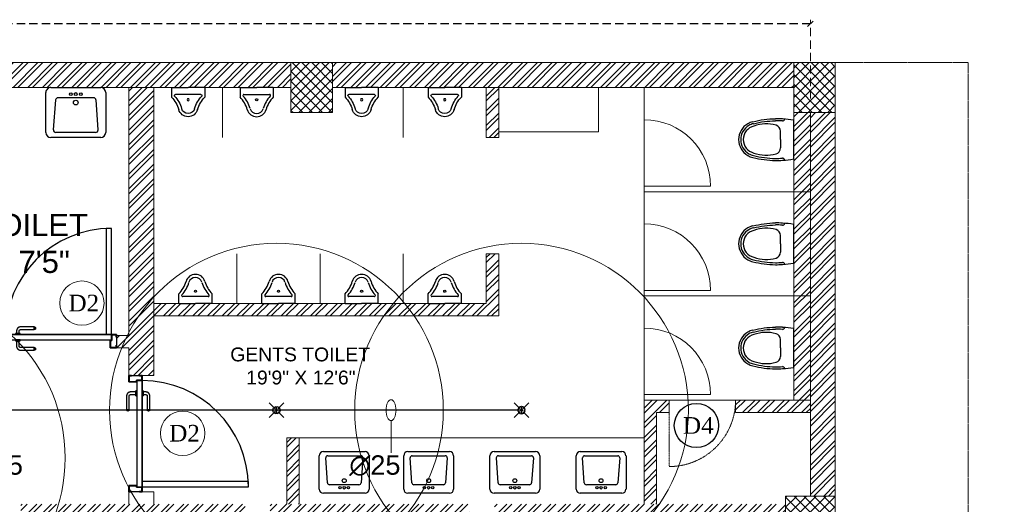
# Model space of a CAD drawing. Header units: inches. Extents: x 127277 to 158499, y 12149 to 20675.
# Tile 27 of 29: x 128116 to 128472, y 19509 to 19684. Entities that reach past the tile are written whole.
import ezdxf

# ---------------------------------------------------------------- set-up
doc = ezdxf.new("R2010")
doc.units = ezdxf.units.IN
doc.header["$MEASUREMENT"] = 0
doc.header["$PDMODE"] = 34
doc.linetypes.add('HIDDEN', pattern=[0.375, 0.25, -0.125])
for name, color, linetype, lineweight in [('00-GRIDTEXT', 1, 'Continuous', 13), ('FIRE', 1, 'Continuous', 25), ('KIT TEXT.', 5, 'Continuous', 5), ('PD_BRICK WALL_115', 134, 'Continuous', 30), ('PD_BRICK WALL_230', 4, 'Continuous', 50), ('PD_COLUMN', 2, 'Continuous', 60), ('PD_DOOR', 42, 'Continuous', 25), ('PD_FIXTURE', 21, 'Continuous', 25), ('PD_FURNITURE_LOOSE', 20, 'Continuous', 18), ('PD_HATCH', 45, 'Continuous', 9), ('PP-SPRINKLER PIPE', 1, 'Continuous', 0), ('PP-TEXT', 7, 'Continuous', 40), ('SH-SPRINKLAR', 1, 'Continuous', 0)]:
    doc.layers.add(name, color=color, linetype=linetype, lineweight=lineweight)
for name, color, linetype in [('PD_025_TEXT', 61, 'Continuous'), ('PD_DIMENSION', 101, 'Continuous'), ('PP-SPRINKLER', 1, 'Continuous')]:
    doc.layers.add(name, color=color, linetype=linetype)
doc.styles.add('ISO', font='isocp.shx', dxfattribs={"height": 250})
doc.styles.get("Standard").update_dxf_attribs({"font": 'times.ttf', "height": 4})
doc.styles.add('style1', font='arial.ttf', dxfattribs={"height": 500})
doc.styles.add('text Ht 200mm', font='arial.ttf')
doc.dimstyles.new('Copy of MONTY-1', dxfattribs={"dimtxt": 6, "dimasz": 6, "dimexe": 1.625, "dimexo": 9.125, "dimgap": 0.09, "dimtad": 0, "dimdec": 1, "dimzin": 0, "dimdsep": 46, "dimlunit": 4, "dimtxsty": 'Standard', "dimblk": 'OBLIQUE', "dimcen": 1.125, "dimadec": 0, "dimazin": 0, "dimtfac": 1, "dimtdec": 1, "dimtofl": 0, "dimtmove": 0, "dimatfit": 3, "dimfxl": 7, "dimfxlon": 1, "dimtolj": 1, "dimtzin": 0, "dimlwe": 15, "dimarcsym": 1})
pattern_1 = [(45, (165803.1266, 37468.1404), (-2.65165043, 2.65165043), []), (45, (165804.8943, 37468.1404), (-2.65165043, 2.65165043), [])]
pattern_2 = [(45, (284116.9407, 45358.2446), (-1.767766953, 1.767766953), []), (135, (284116.9407, 45358.2446), (-1.767766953, -1.767766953), [])]

# ---------------------------------------------------------------- blocks, each defined once
blk = doc.blocks.new('A$C6E471120')
at = {"layer": 'KIT TEXT.', "color": 251, "char_height": 60.175, "attachment_point": 7, "style": 'ISO'}
for s, insert, width in [('\\pi300.49;{\\Fromans|c0;\\W0.8;WORK TABLE}', (-5067.8, -328.1, 488.6), 1050.284), ('\\pi325.49;{\\Fromans|c0;\\W0.8;WORK TABLE \\P\\pi370.19;WITH SINK}', (-834.1, -1717.7, 488.6), 1100.284), ('\\pi300.49;{\\Fromans|c0;\\W0.8;WORK TABLE}', (-5344.1, -1932.6, 488.6), 1050.284), ('\\pi300.49;{\\Fromans|c0;\\W0.8;WORK TABLE}', (-5344.1, -2682.9, 488.6), 1050.284), ('\\pi526.07;{\\Fromans|c0;\\W0.8; \\P\\pi263.59;CHEST FREEZER}', (-2320.9, -2768.6, 488.6), 1100.284), ('\\pi526.07;{\\Fromans|c0;\\W0.8; \\P\\pi263.59;CHEST FREEZER}', (-1182.6, -2768.6, 488.6), 1100.284)]:
    blk.add_mtext(s, dxfattribs=dict(at, insert=insert, width=width))
blk = doc.blocks.new('A$C33087201')
at = {"color": 8}
for p, q in [((0, 289.6), (165, 289.6)), ((0, 289.6), (0, 193.2)), ((38.1, 220.9), (291.9, 220.9)), ((330, 289.6), (165, 289.6)), ((330, 289.6), (330, 193.2))]:
    blk.add_line(p, q, dxfattribs=at)
blk.add_circle((165, 168.2), 10.4, dxfattribs=at)
for centre, radius, start, end in [((38.1, 210.9), 10, 90, 221.82421), ((-215.7, -16.2), 330.6, 16.9059, 41.82421), ((545.7, -16.2), 330.6, 138.17579, 163.0941), ((291.9, 210.9), 10, 318.17579, 90), ((-215.7, -16.2), 300.6, 16.9059, 44.14458), ((545.7, -16.2), 300.6, 135.85542, 163.0941), ((164.8, 96.2), 96.2, 195.06809, 270.09426), ((164.8, 96.2), 66.2, 195.06809, 270.09426), ((165.2, 96.2), 66.2, 269.90574, 344.93191), ((165.2, 96.2), 96.2, 269.90574, 344.93191)]:
    blk.add_arc(centre, radius, start, end, dxfattribs=at)
blk = doc.blocks.new('D4')
at = {"layer": 'PD_DOOR', "color": 8}
blk.add_circle((0, 0), 8, dxfattribs=at)
at = {"layer": 'PD_DOOR', "color": 8, "insert": (-4.87, 3.03), "char_height": 6, "width": 47.1418, "attachment_point": 1}
blk.add_mtext('D4', dxfattribs=at)
blk = doc.blocks.new('door 1')
at = {"layer": 'PD_DOOR', "color": 8}
for p, q in [((159755.9, 15337.6), (159695.9, 15337.6)), ((159695.9, 15337.6), (159695.9, 15312.6)), ((159695.9, 15312.6), (159695.9, 15337.6)), ((159695.9, 15337.6), (159755.9, 15337.6)), ((159695.9, 15212.6), (159695.9, 15337.6)), ((159695.9, 15312.6), (159697.9, 15312.6)), ((159697.9, 15312.6), (159695.9, 15312.6)), ((159697.9, 15312.6), (159697.9, 15335.6)), ((159697.9, 15335.6), (159753.9, 15335.6)), ((159753.9, 15335.6), (159697.9, 15335.6)), ((159697.9, 15335.6), (159697.9, 15312.6)), ((159753.9, 15335.6), (159753.9, 15267.6)), ((159753.9, 15267.6), (159753.9, 15335.6)), ((159755.9, 15265.6), (159755.9, 15337.6)), ((159755.9, 15337.6), (159755.9, 15265.6)), ((160472.9, 15356.5), (160472.9, 15360.1)), ((160472.9, 15360.1), (160472.9, 15356.5)), ((160602.9, 15360.1), (160472.9, 15360.1)), ((160472.9, 15360.1), (160472.9, 15359.7)), ((160472.9, 15335.1), (160472.9, 15360.1)), ((160472.9, 15359.7), (160472.9, 15335.6)), ((160472.9, 15335.1), (160472.9, 15338.8)), ((160472.9, 15338.8), (160472.9, 15335.1)), ((160472.9, 15335.6), (160472.9, 15335.1)), ((160472.9, 15335.1), (160602.9, 15335.1)), ((160605.4, 15272.6), (160605.4, 15262.6)), ((160622.1, 15272.6), (160605.4, 15272.6)), ((160605.4, 15272.6), (160622.1, 15272.6)), ((160615.4, 15322.6), (160615.4, 15272.6)), ((160640.4, 15272.6), (160615.4, 15272.6)), ((160615.4, 15272.6), (160621.7, 15272.6)), ((160621.7, 15272.6), (160624.7, 15272.6)), ((160624.7, 15272.6), (160627.9, 15272.6)), ((160627.9, 15272.6), (160631.2, 15272.6)), ((160627.9, 15272.6), (160650.4, 15272.6)), ((160631.2, 15272.6), (160634.2, 15272.6)), ((160650.4, 15272.6), (160633.8, 15272.6)), ((160634.2, 15272.6), (160640.4, 15272.6)), ((160640.4, 15272.6), (160640.4, 15322.6)), ((160650.4, 15262.6), (160650.4, 15272.6)), ((160795.9, 15337.6), (160735.9, 15337.6)), ((160735.9, 15337.6), (160735.9, 15265.6)), ((160735.9, 15265.6), (160735.9, 15337.6)), ((160735.9, 15337.6), (160795.9, 15337.6)), ((160737.9, 15267.6), (160737.9, 15335.6)), ((160737.9, 15335.6), (160793.9, 15335.6)), ((160793.9, 15335.6), (160737.9, 15335.6)), ((160737.9, 15335.6), (160737.9, 15267.6)), ((160793.9, 15335.6), (160793.9, 15312.6)), ((160793.9, 15312.6), (160793.9, 15335.6)), ((160793.9, 15312.6), (160795.9, 15312.6)), ((160795.9, 15312.6), (160793.9, 15312.6)), ((160795.9, 15312.6), (160795.9, 15337.6)), ((160795.9, 15337.6), (160795.9, 15312.6)), ((160795.9, 15337.6), (160795.9, 15212.6)), ((159697.9, 15237.6), (159695.9, 15237.6)), ((159695.9, 15237.6), (159695.9, 15212.6)), ((159695.9, 15212.6), (159695.9, 15237.6)), ((159695.9, 15237.6), (159697.9, 15237.6)), ((159695.9, 15212.6), (159740.9, 15212.6)), ((159740.9, 15212.6), (159695.9, 15212.6)), ((159695.9, 15212.6), (159743.9, 15212.6)), ((159743.9, 15212.6), (159695.9, 15212.6)), ((159697.9, 15214.6), (159697.9, 15237.6)), ((159697.9, 15237.6), (159697.9, 15214.6)), ((159738.9, 15214.6), (159697.9, 15214.6)), ((159697.9, 15214.6), (159738.9, 15214.6)), ((159753.9, 15267.6), (159738.9, 15267.6)), ((159738.9, 15267.6), (159738.9, 15214.6)), ((159738.9, 15214.6), (159738.9, 15267.6)), ((159738.9, 15267.6), (159753.9, 15267.6)), ((159740.9, 15212.6), (159740.9, 15265.6)), ((159740.9, 15265.6), (159755.9, 15265.6)), ((159755.9, 15265.6), (159740.9, 15265.6)), ((159740.9, 15265.6), (159740.9, 15212.6)), ((160747.9, 15262.6), (159743.9, 15262.6)), ((159743.9, 15262.6), (159743.9, 15212.6)), ((160747.9, 15262.6), (159743.9, 15262.6)), ((159743.9, 15262.6), (159743.9, 15212.6)), ((159793.9, 15212.6), (159743.9, 15212.6)), ((159743.9, 15212.6), (159743.9, 14208.6)), ((159743.9, 15212.6), (160747.9, 15212.6)), ((159743.9, 15212.6), (159793.9, 15212.6)), ((159743.9, 15212.6), (159793.9, 15212.6)), ((159793.9, 15212.6), (159743.9, 15212.6)), ((159793.9, 14208.6), (159793.9, 15212.6)), ((159793.9, 15212.6), (160747.9, 15212.6)), ((159793.9, 15212.6), (160747.9, 15212.6)), ((160747.9, 15212.6), (159793.9, 15212.6)), ((160650.4, 15262.6), (160605.4, 15262.6)), ((160605.4, 15262.6), (160650.4, 15262.6)), ((160605.4, 15212.6), (160605.4, 15202.6)), ((160605.4, 15212.6), (160650.4, 15212.6)), ((160639.2, 15212.6), (160605.4, 15212.6)), ((160605.4, 15202.6), (160650.4, 15202.6)), ((160650.4, 15202.6), (160605.4, 15202.6)), ((160615.4, 15202.6), (160615.4, 15177.6)), ((160615.4, 15202.6), (160640.4, 15202.6)), ((160640.4, 15202.6), (160615.4, 15202.6)), ((160617.9, 15267.6), (160617.9, 15262.6)), ((160637.9, 15267.6), (160617.9, 15267.6)), ((160617.9, 15267.6), (160637.9, 15267.6)), ((160637.9, 15262.6), (160617.9, 15262.6)), ((160617.9, 15262.6), (160637.9, 15262.6)), ((160617.9, 15212.6), (160617.9, 15207.6)), ((160617.9, 15212.6), (160637.9, 15212.6)), ((160618.3, 15212.6), (160617.9, 15212.6)), ((160617.9, 15207.6), (160637.9, 15207.6)), ((160637.9, 15207.6), (160617.9, 15207.6)), ((160637.9, 15212.6), (160618.3, 15212.6)), ((160637.9, 15262.6), (160637.9, 15267.6)), ((160637.9, 15207.6), (160637.9, 15212.6)), ((160650.4, 15212.6), (160639.2, 15212.6)), ((160640.4, 15177.6), (160640.4, 15202.6)), ((160650.4, 15202.6), (160650.4, 15212.6)), ((160735.9, 15265.6), (160750.9, 15265.6)), ((160750.9, 15265.6), (160735.9, 15265.6)), ((160752.9, 15267.6), (160737.9, 15267.6)), ((160737.9, 15267.6), (160752.9, 15267.6)), ((160747.9, 15212.6), (160747.9, 15262.6)), ((160747.9, 15262.6), (160747.9, 15212.6)), ((160747.9, 15212.6), (160795.9, 15212.6)), ((160795.9, 15212.6), (160747.9, 15212.6)), ((160750.9, 15265.6), (160750.9, 15212.6)), ((160750.9, 15212.6), (160750.9, 15265.6)), ((160750.9, 15212.6), (160795.9, 15212.6)), ((160795.9, 15212.6), (160750.9, 15212.6)), ((160752.9, 15214.6), (160752.9, 15267.6)), ((160752.9, 15267.6), (160752.9, 15214.6)), ((160793.9, 15214.6), (160752.9, 15214.6)), ((160752.9, 15214.6), (160793.9, 15214.6)), ((160795.9, 15237.6), (160793.9, 15237.6)), ((160793.9, 15237.6), (160793.9, 15214.6)), ((160793.9, 15214.6), (160793.9, 15237.6)), ((160793.9, 15237.6), (160795.9, 15237.6)), ((160795.9, 15212.6), (160795.9, 15237.6)), ((160795.9, 15237.6), (160795.9, 15212.6)), ((160472.9, 15165.1), (160472.9, 15161.5)), ((160472.9, 15161.5), (160472.9, 15165.1)), ((160602.9, 15165.1), (160472.9, 15165.1)), ((160472.9, 15165.1), (160472.9, 15164.7)), ((160472.9, 15140.1), (160472.9, 15165.1)), ((160472.9, 15164.7), (160472.9, 15140.6)), ((160472.9, 15143.8), (160472.9, 15140.1)), ((160472.9, 15140.1), (160472.9, 15143.8)), ((160472.9, 15140.6), (160472.9, 15140.1)), ((160472.9, 15140.1), (160602.9, 15140.1)), ((159743.9, 14208.6), (159793.9, 14208.6))]:
    blk.add_line(p, q, dxfattribs=at)
at = {"layer": 'PD_DOOR', "color": 8, "flags": 128}
for points in [[(160460.4, 15347.6), (160460.5, 15348.1), (160460.5, 15348.6), (160460.5, 15349.1), (160460.6, 15349.6), (160460.7, 15350.1), (160460.8, 15350.6), (160460.9, 15351.1), (160461.1, 15351.6), (160461.2, 15352), (160461.4, 15352.5), (160461.6, 15353), (160461.9, 15353.4), (160462.1, 15353.9), (160462.4, 15354.3), (160462.6, 15354.7), (160462.9, 15355.1), (160463.2, 15355.5), (160463.5, 15355.9), (160463.9, 15356.3), (160464.2, 15356.6), (160464.6, 15357), (160465, 15357.3), (160465.4, 15357.6), (160465.8, 15357.9), (160466.2, 15358.2), (160466.6, 15358.4), (160467, 15358.7), (160467.5, 15358.9), (160467.9, 15359.1), (160468.4, 15359.3), (160468.9, 15359.5), (160469.4, 15359.6), (160469.8, 15359.8), (160470.3, 15359.9), (160470.8, 15360), (160471.3, 15360), (160471.8, 15360.1), (160472.3, 15360.1), (160472.8, 15360.1), (160472.9, 15360.1)], [(160472.9, 15335.1), (160472.4, 15335.2), (160471.9, 15335.2), (160471.4, 15335.2), (160470.9, 15335.3), (160470.5, 15335.4), (160470, 15335.5), (160469.5, 15335.6), (160469, 15335.8), (160468.5, 15335.9), (160468.1, 15336.1), (160467.6, 15336.3), (160467.2, 15336.6), (160466.7, 15336.8), (160466.3, 15337.1), (160465.9, 15337.3), (160465.5, 15337.6), (160465.1, 15337.9), (160464.7, 15338.2), (160464.3, 15338.6), (160464, 15338.9), (160463.6, 15339.3), (160463.3, 15339.7), (160463, 15340.1), (160462.7, 15340.5), (160462.4, 15340.9), (160462.2, 15341.3), (160461.9, 15341.8), (160461.7, 15342.2), (160461.5, 15342.7), (160461.3, 15343.1), (160461.1, 15343.6), (160461, 15344.1), (160460.8, 15344.5), (160460.7, 15345), (160460.6, 15345.5), (160460.5, 15346), (160460.5, 15346.5), (160460.5, 15347), (160460.4, 15347.5), (160460.4, 15347.6)], [(160640.4, 15322.6), (160640.4, 15324.1), (160640.3, 15325.6), (160640.2, 15327.1), (160640, 15328.6), (160639.7, 15330.1), (160639.4, 15331.6), (160639, 15333), (160638.5, 15334.4), (160638, 15335.9), (160637.5, 15337.2), (160636.9, 15338.6), (160636.2, 15340), (160635.5, 15341.3), (160634.7, 15342.6), (160633.9, 15343.8), (160633, 15345), (160632.1, 15346.2), (160631.1, 15347.4), (160630.1, 15348.5), (160629.1, 15349.5), (160628, 15350.6), (160626.8, 15351.5), (160625.7, 15352.5), (160624.4, 15353.4), (160623.2, 15354.2), (160621.9, 15355), (160620.6, 15355.7), (160619.3, 15356.4), (160617.9, 15357), (160616.5, 15357.6), (160615.1, 15358.1), (160613.7, 15358.6), (160612.2, 15359), (160610.8, 15359.3), (160609.3, 15359.6), (160607.8, 15359.8), (160606.3, 15360), (160604.8, 15360.1), (160603.3, 15360.1), (160602.9, 15360.1)], [(160602.9, 15335.1), (160603.4, 15335.1), (160603.9, 15335.1), (160604.4, 15335.1), (160604.9, 15335), (160605.4, 15334.9), (160605.9, 15334.8), (160606.4, 15334.7), (160606.9, 15334.5), (160607.3, 15334.3), (160607.8, 15334.2), (160608.3, 15334), (160608.7, 15333.7), (160609.2, 15333.5), (160609.6, 15333.2), (160610, 15333), (160610.4, 15332.7), (160610.8, 15332.4), (160611.2, 15332), (160611.6, 15331.7), (160611.9, 15331.4), (160612.2, 15331), (160612.6, 15330.6), (160612.9, 15330.2), (160613.2, 15329.8), (160613.5, 15329.4), (160613.7, 15329), (160614, 15328.5), (160614.2, 15328.1), (160614.4, 15327.6), (160614.6, 15327.2), (160614.8, 15326.7), (160614.9, 15326.2), (160615.1, 15325.7), (160615.2, 15325.3), (160615.3, 15324.8), (160615.3, 15324.3), (160615.4, 15323.8), (160615.4, 15323.3), (160615.4, 15322.8), (160615.4, 15322.6)], [(160602.9, 15140.1), (160604.4, 15140.2), (160605.9, 15140.3), (160607.4, 15140.4), (160608.9, 15140.6), (160610.4, 15140.9), (160611.9, 15141.2), (160613.3, 15141.6), (160614.7, 15142), (160616.2, 15142.5), (160617.5, 15143.1), (160618.9, 15143.7), (160620.3, 15144.4), (160621.6, 15145.1), (160622.9, 15145.9), (160624.1, 15146.7), (160625.3, 15147.6), (160626.5, 15148.5), (160627.7, 15149.5), (160628.8, 15150.5), (160629.8, 15151.5), (160630.9, 15152.6), (160631.8, 15153.8), (160632.8, 15154.9), (160633.7, 15156.1), (160634.5, 15157.4), (160635.3, 15158.7), (160636, 15160), (160636.7, 15161.3), (160637.3, 15162.7), (160637.9, 15164.1), (160638.4, 15165.5), (160638.9, 15166.9), (160639.3, 15168.3), (160639.6, 15169.8), (160639.9, 15171.3), (160640.1, 15172.8), (160640.3, 15174.2), (160640.4, 15175.7), (160640.4, 15177.2), (160640.4, 15177.6)], [(160615.4, 15177.6), (160615.4, 15177.1), (160615.4, 15176.6), (160615.4, 15176.1), (160615.3, 15175.7), (160615.2, 15175.2), (160615.1, 15174.7), (160615, 15174.2), (160614.8, 15173.7), (160614.6, 15173.2), (160614.5, 15172.8), (160614.3, 15172.3), (160614, 15171.9), (160613.8, 15171.4), (160613.5, 15171), (160613.3, 15170.6), (160613, 15170.2), (160612.7, 15169.8), (160612.3, 15169.4), (160612, 15169), (160611.7, 15168.7), (160611.3, 15168.3), (160610.9, 15168), (160610.5, 15167.7), (160610.1, 15167.4), (160609.7, 15167.1), (160609.3, 15166.9), (160608.8, 15166.6), (160608.4, 15166.4), (160607.9, 15166.2), (160607.5, 15166), (160607, 15165.8), (160606.5, 15165.7), (160606, 15165.5), (160605.6, 15165.4), (160605.1, 15165.3), (160604.6, 15165.3), (160604.1, 15165.2), (160603.6, 15165.2), (160603.1, 15165.1), (160602.9, 15165.1)], [(160460.4, 15152.6), (160460.5, 15153.1), (160460.5, 15153.6), (160460.5, 15154.1), (160460.6, 15154.6), (160460.7, 15155.1), (160460.8, 15155.6), (160460.9, 15156.1), (160461.1, 15156.6), (160461.2, 15157), (160461.4, 15157.5), (160461.6, 15158), (160461.9, 15158.4), (160462.1, 15158.9), (160462.4, 15159.3), (160462.6, 15159.7), (160462.9, 15160.1), (160463.2, 15160.5), (160463.5, 15160.9), (160463.9, 15161.3), (160464.2, 15161.6), (160464.6, 15162), (160465, 15162.3), (160465.4, 15162.6), (160465.8, 15162.9), (160466.2, 15163.2), (160466.6, 15163.4), (160467, 15163.7), (160467.5, 15163.9), (160467.9, 15164.1), (160468.4, 15164.3), (160468.9, 15164.5), (160469.4, 15164.6), (160469.8, 15164.8), (160470.3, 15164.9), (160470.8, 15165), (160471.3, 15165), (160471.8, 15165.1), (160472.3, 15165.1), (160472.8, 15165.1), (160472.9, 15165.1)], [(160472.9, 15140.1), (160472.4, 15140.2), (160471.9, 15140.2), (160471.4, 15140.2), (160470.9, 15140.3), (160470.5, 15140.4), (160470, 15140.5), (160469.5, 15140.6), (160469, 15140.8), (160468.5, 15140.9), (160468.1, 15141.1), (160467.6, 15141.3), (160467.2, 15141.6), (160466.7, 15141.8), (160466.3, 15142.1), (160465.9, 15142.3), (160465.5, 15142.6), (160465.1, 15142.9), (160464.7, 15143.2), (160464.3, 15143.6), (160464, 15143.9), (160463.6, 15144.3), (160463.3, 15144.7), (160463, 15145.1), (160462.7, 15145.5), (160462.4, 15145.9), (160462.2, 15146.3), (160461.9, 15146.8), (160461.7, 15147.2), (160461.5, 15147.7), (160461.3, 15148.1), (160461.1, 15148.6), (160461, 15149.1), (160460.8, 15149.5), (160460.7, 15150), (160460.6, 15150.5), (160460.5, 15151), (160460.5, 15151.5), (160460.5, 15152), (160460.4, 15152.5), (160460.4, 15152.6)]]:
    blk.add_lwpolyline(points, dxfattribs=at)
at = {"layer": 'PD_DOOR', "color": 8}
blk.add_arc((159743.9, 15212.6), 1004, 270, 0, dxfattribs=at)
blk = doc.blocks.new('DOOR1')
at = {"color": 8, "xscale": 0.03818181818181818, "yscale": 0.03818181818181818, "zscale": 0.03818181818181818, "rotation": 90}
blk.add_blockref('door 1', (-2370.94, -8406.75), dxfattribs=at)
blk = doc.blocks.new('A$C24556D30')
at = {"color": 8}
for p, q in [((170, 400), (170, 20)), ((300, 210), (300, 292.2)), ((300, 210), (300, 127.8))]:
    blk.add_line(p, q, dxfattribs=at)
for points in [[(279.9, 412.5, 0.02753), (170, 400, 0.02753)], [(564.9, 366.1, 0.054905), (349.5, 395, 0.054905)], [(569.7, 385.6, 0.054905), (350, 415, 0.054905)], [(300, 210), (300, 290, 0.704392)], [(300, 210), (300, 130, -0.704392)], [(170, 20, 0.02753), (279.9, 7.5, 0.02753)], [(564.9, 53.9, -0.054905), (349.5, 25, -0.054905)], [(569.7, 34.4, -0.054905), (350, 5, -0.054905)]]:
    blk.add_lwpolyline(points, format="xyb", dxfattribs=at)
for centre, radius, start, end in [((279.9, 412.5), 20, 184.59048, 273.88227), ((350, -585), 1000, 90, 94.02044), ((350, -585), 980, 90, 94.02044), ((360, 292.2), 60, 105.92494, 180), ((439, 15.2), 348.1, 69.70099, 105.92494), ((530, 210), 135, 0, 77.24247), ((530, 210), 160, 60, 77.24247), ((530, 210), 180, 60, 77.24247), ((530, 210), 160, 0, 60), ((530, 210), 180, 0, 60), ((530, 210), 135, 282.75753, 0), ((530, 210), 160, 300, 0), ((530, 210), 180, 300, 0), ((360, 127.8), 60, 180, 254.07506), ((279.9, 7.5), 20, 86.11773, 175.40952), ((350, 1005), 1000, 265.97956, 270), ((350, 1005), 980, 265.97956, 270), ((439, 404.8), 348.1, 254.07506, 290.29901), ((530, 210), 160, 282.75753, 300), ((530, 210), 180, 282.75753, 300)]:
    blk.add_arc(centre, radius, start, end, dxfattribs=at)
blk = doc.blocks.new('_OBLIQUE')
at = {"color": 251, "linetype": 'ByBlock'}
blk.add_line((-0.5, -0.5), (0.5, 0.5), dxfattribs=at)
blk = doc.blocks.new('*D698')
at = {"layer": 'Defpoints', "color": 0, "transparency": 16777216}
for p in [(139780.66, 19602.74), (138682.66, 19579.75), (139780.66, 19570.75)]:
    blk.add_point(p, dxfattribs=at)
at = {"layer": 'PD_DIMENSION', "color": 0, "linetype": 'HIDDEN', "lineweight": 15, "ltscale": 12, "transparency": 16777216}
for p, q in [((138682.66, 19584.75), (138682.66, 19604.24)), ((139780.66, 19575.75), (139780.66, 19604.24))]:
    blk.add_line(p, q, dxfattribs=at)
at = {"layer": 'PD_DIMENSION', "color": 0, "linetype": 'HIDDEN', "lineweight": -2, "ltscale": 12, "transparency": 16777216}
for p, q in [((138682.66, 19602.74), (139221.26, 19602.74)), ((139780.66, 19602.74), (139242.05, 19602.74))]:
    blk.add_line(p, q, dxfattribs=at)
at = {"layer": 'PD_DIMENSION', "color": 0, "lineweight": -2, "transparency": 16777216, "xscale": 2, "yscale": 2, "zscale": 2, "rotation": 180}
blk.add_blockref('_OBLIQUE', (138682.66, 19602.74), dxfattribs=at)
at = {"layer": 'PD_DIMENSION', "color": 0, "lineweight": -2, "transparency": 16777216, "xscale": 2, "yscale": 2, "zscale": 2}
blk.add_blockref('_OBLIQUE', (139780.66, 19602.74), dxfattribs=at)
at = {"layer": 'PD_DIMENSION', "color": 0, "lineweight": 5, "transparency": 16777216, "insert": (139231.66, 19602.74), "char_height": 6, "attachment_point": 5}
blk.add_mtext('\\A1;91\'-6"', dxfattribs=at)
blk = doc.blocks.new('LV')
at = {"color": 8}
for p, q in [((-254, 510), (254, 510)), ((-305, 51), (-305, 459)), ((-205, 127), (-226, 431)), ((-201, 458), (203, 458)), ((228, 431), (205, 127)), ((305, 459), (305, 51)), ((180, 103), (-180, 103)), ((254, 0), (-254, 0))]:
    blk.add_line(p, q, dxfattribs=at)
for centre, radius in [((0, 154), 23.6), ((-51, 67), 14.4), ((0, 67), 15.3), ((51, 67), 14.4)]:
    blk.add_circle(centre, radius, dxfattribs=at)
for centre, radius, start, end in [((-254, 459), 50.8, 90, 180), ((254, 459), 50.8, 0, 90), ((-201, 433), 25.4, 90, 184.2016), ((203, 433), 25.4, 355.4179, 90), ((-180, 129), 25.4, 184.2016, 270), ((180, 129), 25.4, 270, 355.4179), ((-254, 51), 50.8, 180, 270), ((254, 51), 50.8, 270, 0)]:
    blk.add_arc(centre, radius, start, end, dxfattribs=at)
blk = doc.blocks.new('PP-CEILING PENDANT')
at = {"layer": 'SH-SPRINKLAR', "lineweight": -3}
for p, q in [((-17, 17), (-76, 76)), ((-24, 1), (-37, 4)), ((-24, 0), (-37, -3)), ((-17, 17), (-29, 24)), ((-17, 17), (-24, 29)), ((0, 24), (-3, 37)), ((-1, 9), (-1, 24)), ((1, 24), (4, 37)), ((1, 9), (1, 24)), ((17, 17), (75, 75)), ((17, 17), (24, 29)), ((18, 16), (29, 24)), ((24, 0), (37, 3)), ((-18, -16), (-76, -75)), ((-18, -16), (-29, -23)), ((-17, -17), (-25, -28)), ((-2, -24), (-4, -37)), ((-1, -24), (-1, -9)), ((-1, -24), (2, -37)), ((1, -24), (1, -9)), ((16, -18), (23, -30)), ((16, -18), (75, -76)), ((17, -17), (28, -25)), ((24, -1), (37, -4))]:
    blk.add_line(p, q, dxfattribs=at)
at = {"layer": 'SH-SPRINKLAR', "color": 8, "lineweight": 5}
blk.add_circle((0, 0), 1700, dxfattribs=at)
at = {"layer": 'SH-SPRINKLAR', "lineweight": -3}
for centre, major_axis, start_param, end_param in [((0, 0), (26.5, 26.5), 1.657505, 2.255676), ((0, 0), (-26.5, 26.5), 5.588406, 6.189787), ((0, 0), (0.02, 8.87), 5.497787, 11.780972), ((0, 0), (0.02, 6.56), 5.497787, 11.780972), ((0, 23), (1.12, 1.12), 5.863873, 8.273293), ((0, 0), (-26.5, 26.5), 4.798644, 5.40368), ((0, 0), (26.5, 26.5), 5.57395, 6.180955), ((0, 0), (-26.5, 26.5), 0.862204, 1.45951), ((0, 0), (-26.5, 26.5), 1.637496, 2.236801), ((0, -23), (1.12, 1.12), 2.722281, 5.131701), ((0, 0), (-26.5, 26.5), 2.418515, 3.021492), ((0, 0), (26.5, 26.5), 4.778634, 5.384791)]:
    blk.add_ellipse(centre, major_axis=major_axis, ratio=1, start_param=start_param, end_param=end_param, dxfattribs=at)
blk = doc.blocks.new('PP-SP ARROW')
at = {"color": 3}
blk.add_line((-31.5, 0), (-128.7, 0), dxfattribs=at)
blk.add_ellipse((0, 0), major_axis=(-31.5, 0), ratio=0.476486, dxfattribs=at)
blk = doc.blocks.new('FIRST FLOOR')
at = {"layer": 'PD_HATCH', "lineweight": 5}
h = blk.add_hatch(dxfattribs=at)
h.set_pattern_fill('ANSI37', color=251, scale=20)
h.set_pattern_definition(pattern_2)
h.paths.add_polyline_path([(139608.16, 19588.75), (139593.16, 19588.75), (139593.16, 19570.75), (139608.16, 19570.75)])
h = blk.add_hatch(dxfattribs=at)
h.set_pattern_fill('ANSI37', color=251, scale=20)
h.set_pattern_definition(pattern_2)
h.paths.add_polyline_path([(139789.66, 19588.75), (139774.66, 19588.75), (139774.66, 19570.75), (139789.66, 19570.75)])
h = blk.add_hatch(dxfattribs=at)
h.set_pattern_fill('ANSI32', color=251, scale=10)
h.set_pattern_definition(pattern_1)
h.paths.add_polyline_path([(139264.66, 19579.75), (139258.66, 19579.75), (139258.66, 19543.75), (139264.66, 19543.75)])
h.paths.add_polyline_path([(139264.66, 19543.75), (139258.66, 19543.75), (139258.66, 19507.75), (139264.66, 19507.75)])
h.paths.add_polyline_path([(139258.66, 19507.75), (139258.66, 19471.75), (139264.66, 19471.75), (139264.66, 19507.75)])
h.paths.add_polyline_path([(139264.66, 19471.75), (139258.66, 19471.75), (139258.66, 19435.75), (139264.66, 19435.75)])
h.paths.add_polyline_path([(139264.66, 19435.75), (139258.66, 19435.75), (139258.66, 19399.75), (139264.66, 19399.75)])
h.paths.add_polyline_path([(139264.66, 19399.75), (139258.66, 19399.75), (139258.66, 19363.75), (139264.66, 19363.75)])
h.paths.add_polyline_path([(139543.66, 19579.75), (139534.66, 19579.75), (139534.66, 19490.25), (139530.16, 19490.25), (139530.16, 19485.75), (139534.66, 19485.75), (139534.66, 19475.75), (139543.66, 19475.75)])
h.paths.add_polyline_path([(139462.66, 19579.75), (139458.16, 19579.75), (139458.16, 19490.25), (139453.66, 19490.25), (139453.66, 19485.75), (139488.16, 19485.75), (139488.16, 19490.25), (139462.66, 19490.25)])
h.paths.add_polyline_path([(139458.16, 19561.75), (139455.16, 19561.75), (139455.16, 19557.25), (139458.16, 19557.25)], flags=17)
h.paths.add_polyline_path([(139431.16, 19561.75), (139428.16, 19561.75), (139428.16, 19570.75), (139423.66, 19570.75), (139423.66, 19561.75), (139413.16, 19561.75), (139413.16, 19557.25), (139431.16, 19557.25)])
h.paths.add_polyline_path([(139377.16, 19579.75), (139372.66, 19579.75), (139372.66, 19563.75), (139372.66, 19557.25), (139377.16, 19557.25), (139377.16, 19561.75)])
h.paths.add_polyline_path([(139668.16, 19579.75), (139663.66, 19579.75), (139663.66, 19561.75), (139668.16, 19561.75)])
h = blk.add_hatch(dxfattribs=at)
h.set_pattern_fill('ANSI32', color=251, scale=10)
h.set_pattern_definition(pattern_1)
h.paths.add_polyline_path([(139780.66, 19570.75), (139774.66, 19570.75), (139774.66, 19542.13), (139780.66, 19542.13)])
h.paths.add_polyline_path([(139780.66, 19542.13), (139774.66, 19542.13), (139774.66, 19504.5), (139780.66, 19504.5)])
h.paths.add_polyline_path([(139780.66, 19504.5), (139774.66, 19504.5), (139774.66, 19466.88), (139780.66, 19466.88)])
h.paths.add_polyline_path([(139054.66, 19416.25), (139048.66, 19416.25), (139048.66, 19369.25), (139054.66, 19369.25)])
h = blk.add_hatch(dxfattribs=at)
h.set_pattern_fill('ANSI32', color=251, scale=10)
h.set_pattern_definition(pattern_1)
h.paths.add_polyline_path([(139596.16, 19453.25), (139591.66, 19453.25), (139591.66, 19429.25), (139596.16, 19429.25)])
h.paths.add_polyline_path([(139729.66, 19466.88), (139720.66, 19466.88), (139720.66, 19429.25), (139725.16, 19429.25), (139725.16, 19462.38), (139729.66, 19462.38)])
h.paths.add_polyline_path([(139780.66, 19466.88), (139753.66, 19466.88), (139753.66, 19462.38), (139780.66, 19462.38)])
h.paths.add_polyline_path([(139668.16, 19519.75), (139663.66, 19519.75), (139663.66, 19501.75), (139543.66, 19501.75), (139543.66, 19497.25), (139668.16, 19497.25)])
h = blk.add_hatch(dxfattribs=at)
h.set_pattern_fill('ANSI37', color=251, scale=20)
h.set_pattern_definition(pattern_2)
h.paths.add_polyline_path([(139789.66, 19417.25), (139789.66, 19432.25), (139771.66, 19432.25), (139771.66, 19417.25)])
at = {"layer": 'PD_BRICK WALL_115', "color": 251, "lineweight": 5}
for p, q in [((139789.66, 19588.75), (139007.41, 19588.75)), ((139593.16, 19579.75), (139428.16, 19579.75)), ((139534.66, 19490.25), (139534.66, 19579.75)), ((139774.66, 19579.75), (139608.15, 19579.75)), ((139663.66, 19579.75), (139663.66, 19561.75)), ((139668.16, 19579.75), (139668.16, 19561.75)), ((139774.66, 19570.75), (139774.66, 19466.88)), ((139663.66, 19561.75), (139668.16, 19561.75)), ((139663.66, 19501.75), (139663.66, 19519.75)), ((139663.66, 19519.75), (139668.16, 19519.75)), ((139668.16, 19497.25), (139668.16, 19519.75)), ((139543.66, 19501.75), (139663.66, 19501.75)), ((139543.66, 19497.25), (139668.16, 19497.25)), ((139530.16, 19490.25), (139534.66, 19490.25)), ((139530.16, 19485.75), (139530.16, 19490.25)), ((139530.16, 19485.75), (139534.66, 19485.75)), ((139534.66, 19475.75), (139534.66, 19485.75)), ((139720.66, 19429.25), (139720.66, 19466.88)), ((139720.66, 19466.88), (139729.66, 19466.88)), ((139729.66, 19462.38), (139729.66, 19466.88)), ((139753.66, 19466.88), (139780.66, 19466.88)), ((139753.66, 19462.38), (139753.66, 19466.88)), ((139725.16, 19429.25), (139725.16, 19462.38)), ((139725.16, 19462.38), (139729.66, 19462.38)), ((139753.66, 19462.38), (139780.66, 19462.38)), ((139591.66, 19453.25), (139591.66, 19429.25)), ((139591.66, 19453.25), (139596.16, 19453.25)), ((139596.16, 19453.25), (139596.16, 19429.25))]:
    blk.add_line(p, q, dxfattribs=at)
for points in [[(139534.66, 19475.75), (139543.66, 19475.75), (139543.66, 19579.75)], [(139780.66, 19432.25), (139780.66, 19570.75)], [(139789.66, 19432.25), (139789.66, 19432.25), (139789.66, 19570.75)]]:
    blk.add_lwpolyline(points, dxfattribs=at)
at = {"layer": 'PD_BRICK WALL_230', "color": 251, "lineweight": 5}
for p, q in [((139534.66, 19429.25), (139534.66, 19433.75)), ((139534.66, 19433.75), (139543.66, 19433.75)), ((139543.66, 19429.25), (139543.66, 19433.75))]:
    blk.add_line(p, q, dxfattribs=at)
at = {"layer": 'PD_COLUMN', "color": 251, "lineweight": 5}
for points in [[(139608.16, 19570.75), (139593.16, 19570.75), (139593.16, 19588.75), (139608.16, 19588.75)], [(139789.66, 19570.75), (139774.66, 19570.75), (139774.66, 19588.75), (139789.66, 19588.75)], [(139789.66, 19417.25), (139789.66, 19432.25), (139771.66, 19432.25), (139771.66, 19417.25)]]:
    blk.add_lwpolyline(points, close=True, dxfattribs=at)
at = {"layer": 'PD_DOOR', "color": 251, "lineweight": 5}
for centre in [(139517.69, 19501.9), (139554.06, 19454.89)]:
    blk.add_circle(centre, 8, dxfattribs=at)
at = {"layer": 'PD_FIXTURE', "color": 251, "lineweight": 5, "ltscale": 12}
for p, q in [((139568.41, 19561.75), (139568.41, 19579.75)), ((139633.66, 19579.75), (139633.66, 19561.75)), ((139720.66, 19579.75), (139720.66, 19568.13)), ((139720.66, 19544.13), (139720.66, 19568.13)), ((139720.66, 19544.13), (139720.66, 19530.5)), ((139720.66, 19544.13), (139744.66, 19544.13)), ((139720.66, 19542.13), (139780.66, 19542.13)), ((139720.66, 19506.5), (139720.66, 19530.5)), ((139573.66, 19501.75), (139573.66, 19519.75)), ((139603.66, 19501.75), (139603.66, 19519.75)), ((139633.66, 19501.75), (139633.66, 19519.75)), ((139720.66, 19506.5), (139720.66, 19492.88)), ((139720.66, 19506.5), (139744.66, 19506.5)), ((139720.66, 19504.5), (139780.66, 19504.5)), ((139720.66, 19468.88), (139720.66, 19492.88)), ((139720.66, 19468.88), (139720.66, 19466.88)), ((139720.66, 19468.88), (139744.66, 19468.88)), ((139729.66, 19466.88), (139753.66, 19466.88)), ((139720.66, 19453.25), (139596.16, 19453.25))]:
    blk.add_line(p, q, dxfattribs=at)
at = {"layer": 'PD_FIXTURE', "color": 251, "linetype": 'HIDDEN', "lineweight": 5, "ltscale": 0.2}
blk.add_line((139729.66, 19466.88), (139729.66, 19442.88), dxfattribs=at)
at = {"layer": 'PD_FIXTURE', "color": 251, "lineweight": 5, "ltscale": 12}
blk.add_lwpolyline([(139668.16, 19579.75), (139704.16, 19579.75), (139704.16, 19563.75), (139668.16, 19563.75)], close=True, dxfattribs=at)
for centre in [(139720.66, 19544.13), (139720.66, 19506.5), (139720.66, 19468.88)]:
    blk.add_arc(centre, 24, 0, 90, dxfattribs=at)
at = {"layer": 'PD_FIXTURE', "color": 251, "linetype": 'HIDDEN', "lineweight": 5, "ltscale": 0.2}
blk.add_arc((139729.66, 19466.88), 24, 270, 0, dxfattribs=at)
at = {"layer": 'PD_FURNITURE_LOOSE', "color": 251, "linetype": 'HIDDEN', "lineweight": 5}
blk.add_lwpolyline([(139789.66, 19588.75), (139837.66, 19588.75), (139837.66, 18640.75), (139789.66, 18640.75)], dxfattribs=at)
at = {"color": 251}
blk.add_blockref('D4', (139739.53, 19457.71), dxfattribs=at)
at = {"layer": '00-GRIDTEXT', "color": 8, "xscale": 0.03937007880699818, "yscale": 0.03937007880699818, "zscale": 0.03937007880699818}
blk.add_blockref('A$C6E471120', (139249.66, 19579.75), dxfattribs=at)
at = {"layer": 'PD_DOOR', "color": 8, "ltscale": 25, "rotation": 90.00000000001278}
blk.add_blockref('DOOR1', (137220.89, 22442.32), dxfattribs=at)
at = {"layer": 'PD_DOOR', "color": 8, "ltscale": 25}
blk.add_blockref('DOOR1', (142491.22, 21743.02), dxfattribs=at)
at = {"layer": 'PD_FIXTURE', "color": 251, "ltscale": 12, "rotation": 180}
for name, p, xscale, yscale, zscale in [('LV', (139515.47, 19579.75), 0.03542840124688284, 0.03542840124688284, 0.03542840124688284), ('A$C24556D30', (139780.92, 19568.68), 0.03684210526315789, 0.03684210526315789, 0.03684210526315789), ('A$C24556D30', (139780.92, 19531.05), 0.03684210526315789, 0.03684210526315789, 0.03684210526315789), ('A$C33087201', (139564.66, 19512.29), 0.03636363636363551, 0.03636363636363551, 0.03636363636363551), ('A$C33087201', (139594.66, 19512.29), 0.03636363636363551, 0.03636363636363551, 0.03636363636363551), ('A$C33087201', (139624.66, 19512.29), 0.03636363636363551, 0.03636363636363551, 0.03636363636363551), ('A$C33087201', (139654.66, 19512.29), 0.03636363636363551, 0.03636363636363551, 0.03636363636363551), ('A$C24556D30', (139780.92, 19493.43), 0.03684210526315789, 0.03684210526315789, 0.03684210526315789)]:
    blk.add_blockref(name, p, dxfattribs=dict(at, xscale=xscale, yscale=yscale, zscale=zscale))
at = {"layer": 'PD_FIXTURE', "color": 251, "ltscale": 12}
for name, p, xscale, yscale, zscale in [('A$C33087201', (139562.03, 19569.22), -0.03636363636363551, 0.03636363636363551, 0.03636363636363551), ('A$C33087201', (139574.78, 19569.22), 0.03636363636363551, 0.03636363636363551, 0.03636363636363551), ('A$C33087201', (139624.66, 19569.22), -0.03636363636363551, 0.03636363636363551, 0.03636363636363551), ('A$C33087201', (139654.66, 19569.22), -0.03636363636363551, 0.03636363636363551, 0.03636363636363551), ('LV', (139612.38, 19433.25), 0.0295236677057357, 0.0295236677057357, 0.0295236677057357), ('LV', (139642.85, 19433.25), 0.0295236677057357, 0.0295236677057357, 0.0295236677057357), ('LV', (139673.97, 19433.25), 0.0295236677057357, 0.0295236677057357, 0.0295236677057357), ('LV', (139705.1, 19433.25), 0.0295236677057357, 0.0295236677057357, 0.0295236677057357)]:
    blk.add_blockref(name, p, dxfattribs=dict(at, xscale=xscale, yscale=yscale, zscale=zscale))
at = {"layer": 'PD_025_TEXT', "color": 251, "insert": (139328.59, 19576.43), "char_height": 8, "width": 128.4952, "attachment_point": 1, "style": 'style1'}
blk.add_mtext('\\pi57.527;ES', dxfattribs=at)
at = {"layer": 'PD_DOOR', "color": 251, "char_height": 6, "width": 47.1418, "attachment_point": 1}
for insert in [(139512.83, 19504.93), (139549.19, 19457.92)]:
    blk.add_mtext('D2', dxfattribs=dict(at, insert=insert))
at = {"layer": 'PD_DIMENSION', "color": 251, "linetype": 'HIDDEN', "lineweight": 5, "ltscale": 12}
dim = blk.add_linear_dim(base=(139780.66, 19602.74), p1=(138682.66, 19579.75), p2=(139780.66, 19570.75), dimstyle='Copy of MONTY-1', override={"dimasz": 2, "dimexe": 1.5, "dimexo": 5, "dimtmove": 1, "dimfxl": 60}, dxfattribs=at)
dim.commit()
dim.dimension.update_dxf_attribs({"geometry": '*D698', "text_midpoint": (139231.66, 19602.74)})
at = {"layer": 'PD_025_TEXT', "color": 251, "insert": (139569.21, 19485.87), "char_height": 5, "width": 53.9676, "attachment_point": 1, "style": 'style1', "bg_fill": 2}
blk.add_mtext('\\pi2.0128;GENTS TOILET\\P\\pi7.7904;19\'9" X 12\'6"', dxfattribs=at)
at = {"layer": 'PD_HATCH', "lineweight": 5}
h = blk.add_hatch(dxfattribs=at)
h.set_pattern_fill('ANSI32', color=251, scale=10)
h.set_pattern_definition([(45, (138679.5072, 18754.504), (-2.65165, 2.65165), []), (45, (138681.275, 18754.504), (-2.65165, 2.65165), [])])
h.paths.add_polyline_path([(138682.66, 18797.25), (138673.66, 18797.25), (138673.66, 18715.75), (138682.66, 18715.75)])
h.paths.add_polyline_path([(139044.16, 18649.75), (138874.66, 18649.75), (138874.66, 18640.75), (139044.16, 18640.75)])
h.paths.add_polyline_path([(139228.66, 18649.75), (139059.16, 18649.75), (139059.16, 18640.75), (139228.66, 18640.75)])
h.paths.add_polyline_path([(138682.66, 19513.75), (138673.66, 19513.75), (138673.66, 19432.25), (138682.66, 19432.25)])
h.paths.add_polyline_path([(138682.66, 19417.25), (138673.66, 19417.25), (138673.66, 19277.25), (138682.66, 19277.25)])
h.paths.add_polyline_path([(138682.66, 19262.25), (138673.66, 19262.25), (138673.66, 19122.25), (138682.66, 19122.25)])
h.paths.add_polyline_path([(138682.66, 19107.25), (138673.66, 19107.25), (138673.66, 18967.25), (138682.66, 18967.25)])
h.paths.add_polyline_path([(138682.66, 18952.25), (138673.66, 18952.25), (138673.66, 18812.25), (138682.66, 18812.25)])
h.paths.add_polyline_path([(139774.66, 19588.75), (139608.16, 19588.75), (139608.16, 19579.75), (139774.66, 19579.75)])
h.paths.add_polyline_path([(139593.16, 19588.75), (139428.16, 19588.75), (139428.16, 19579.75), (139593.16, 19579.75)])
h.paths.add_polyline_path([(139413.16, 19588.75), (139243.66, 19588.75), (139243.66, 19579.75), (139413.16, 19579.75)])
h.paths.add_polyline_path([(139228.66, 19588.75), (139059.16, 19588.75), (139059.16, 19579.75), (139228.66, 19579.75)])
h.paths.add_polyline_path([(138859.66, 19588.75), (138748.66, 19588.75), (138748.66, 19579.75), (138859.66, 19579.75)])
h.paths.add_polyline_path([(138733.66, 19588.75), (138673.66, 19588.75), (138673.66, 19528.75), (138682.66, 19528.75), (138682.66, 19579.75), (138733.66, 19579.75)])
h.paths.add_polyline_path([(138682.66, 18700.75), (138673.66, 18700.75), (138673.66, 18640.75), (138733.66, 18640.75), (138733.66, 18649.75), (138682.66, 18649.75)])
h.paths.add_polyline_path([(138859.66, 18649.75), (138748.66, 18649.75), (138748.66, 18640.75), (138859.66, 18640.75)])
h.paths.add_polyline_path([(139268.41, 18649.75), (139243.66, 18649.75), (139243.66, 18640.75), (139268.41, 18640.75)])
h.paths.add_polyline_path([(139413.16, 18649.75), (139388.41, 18649.75), (139388.41, 18640.75), (139413.16, 18640.75)])
h.paths.add_polyline_path([(139450.66, 18649.75), (139428.16, 18649.75), (139428.16, 18640.75), (139450.66, 18640.75)])
h.paths.add_polyline_path([(139593.16, 18649.75), (139570.66, 18649.75), (139570.66, 18640.75), (139593.16, 18640.75)])
h.paths.add_polyline_path([(139630.66, 18649.75), (139608.16, 18649.75), (139608.16, 18640.75), (139630.66, 18640.75)])
h.paths.add_polyline_path([(139774.66, 18649.75), (139750.66, 18649.75), (139750.66, 18640.75), (139774.66, 18640.75)])
h.paths.add_polyline_path([(139789.66, 18658.75), (139780.66, 18658.75)])
h.paths.add_polyline_path([(139789.66, 18797.25), (139780.66, 18797.25), (139780.66, 18658.75), (139789.66, 18658.75)])
h.paths.add_polyline_path([(139789.66, 18952.25), (139780.66, 18952.25), (139780.66, 18812.25), (139789.66, 18812.25)])
h.paths.add_polyline_path([(139789.66, 19262.25), (139780.66, 19262.25), (139780.66, 18967.25), (139789.66, 18967.25)])
h.paths.add_polyline_path([(139789.66, 19570.75), (139780.66, 19570.75), (139780.66, 19432.25), (139789.66, 19432.25)])
h.paths.add_polyline_path([(139771.66, 19429.25), (139666.66, 19429.25), (139666.66, 19420.25), (139771.66, 19420.25)])
h.paths.add_polyline_path([(139666.66, 19417.25), (139657.66, 19417.25), (139657.66, 19339.25), (139666.66, 19339.25)])
h.paths.add_polyline_path([(139657.66, 19429.25), (139585.66, 19429.25), (139585.66, 19420.25), (139657.66, 19420.25)])
h.paths.add_polyline_path([(139585.66, 19417.25), (139576.66, 19417.25), (139576.66, 19339.25), (139585.66, 19339.25)])
h.paths.add_polyline_path([(139576.66, 19429.25), (139495.66, 19429.25), (139495.66, 19327.25), (139522.66, 19327.25), (139522.66, 19336.25), (139504.66, 19336.25), (139504.66, 19420.25), (139576.66, 19420.25)])
h.paths.add_polyline_path([(139576.66, 19336.25), (139558.66, 19336.25), (139558.66, 19327.25), (139576.66, 19327.25)], flags=17)
h.paths.add_polyline_path([(139603.66, 19336.25), (139585.66, 19336.25), (139585.66, 19327.25), (139603.66, 19327.25)])
h.paths.add_polyline_path([(139657.66, 19336.25), (139639.66, 19336.25), (139639.66, 19327.25), (139657.66, 19327.25)])
h.paths.add_polyline_path([(139666.66, 19327.25), (139657.66, 19327.25), (139657.66, 19264.25), (139666.66, 19264.25)])
h.paths.add_polyline_path([(139789.66, 19278.25), (139780.66, 19278.25), (139780.66, 19277.25), (139789.66, 19277.25)])
h.paths.add_polyline_path([(139789.66, 19417.25), (139780.66, 19417.25), (139780.66, 19398.25), (139789.66, 19398.25)])
h.paths.add_polyline_path([(138911.41, 19579.75), (138911.41, 19588.75), (138874.66, 19588.75), (138874.66, 19579.75)])
h.paths.add_polyline_path([(139007.41, 19588.75), (139007.41, 19579.75), (139044.16, 19579.75), (139044.16, 19588.75)])
at = {"layer": 'PD_025_TEXT', "color": 251, "insert": (139428.34, 19534.13), "char_height": 8, "width": 128.4952, "attachment_point": 1, "style": 'style1'}
blk.add_mtext('\\pi38.106;H. TOILET\\P\\pi44.447;6\' X 7\'5"', dxfattribs=at)

msp = doc.modelspace()

# ---------------------------------------------------------------- block references
at = {"color": 8}
msp.add_blockref('FIRST FLOOR', (-11379.16, 79.93), dxfattribs=at)

# ---------------------------------------------------------------- next in the draw order: linework, layer by layer
at = {"layer": 'FIRE'}
msp.add_line((128297.24, 19543.18), (128072.23, 19543.18), dxfattribs=at)

# ---------------------------------------------------------------- next in the draw order: block references
at = {"layer": 'PP-SPRINKLER', "yscale": 0.03543314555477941, "zscale": 35.43314555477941}
for p, xscale in [((128208.74, 19543.18), -0.03543314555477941), ((128297.24, 19543.18), 0.03543314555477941), ((128072.23, 19525.93), -0.03543314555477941)]:
    msp.add_blockref('PP-CEILING PENDANT', p, dxfattribs=dict(at, xscale=xscale))
at = {"layer": 'PP-SPRINKLER PIPE', "xscale": -0.1199999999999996, "yscale": 0.1199999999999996, "zscale": 0.03999999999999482, "rotation": 270}
msp.add_blockref('PP-SP ARROW', (128250.12, 19543.18), dxfattribs=at)

# ---------------------------------------------------------------- next in the draw order: texts
at = {"layer": 'PP-TEXT', "style": 'text Ht 200mm'}
for p in [(128098.77, 19519.87), (128235.07, 19519.87)]:
    msp.add_text('∅25', height=7, dxfattribs=at).set_placement(p)

doc.saveas('drawing.dxf')
